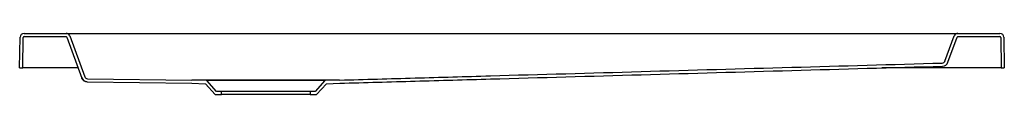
# Model space of a CAD drawing. Header units: millimetres. Extents: x 3855.08 to 3856.08, y 2423.17 to 2423.24.
import ezdxf

# ---------------------------------------------------------------- set-up
doc = ezdxf.new("R2010")
doc.units = ezdxf.units.MM
doc.layers.add('SANINDUSA', color=3, linetype='Continuous')

msp = doc.modelspace()

# ---------------------------------------------------------------- linework, layer by layer
at = {"layer": 'SANINDUSA'}
for p, q in [((3855.0843, 2423.2017), (3855.0848, 2423.2328)), ((3855.0875, 2423.2017), (3855.088, 2423.2325)), ((3855.0888, 2423.2367), (3855.1315, 2423.2367)), ((3855.089, 2423.2335), (3855.1314, 2423.2335)), ((3855.1315, 2423.2367), (3855.1451, 2423.2367)), ((3855.1323, 2423.2328), (3855.1474, 2423.1914)), ((3855.1353, 2423.2341), (3855.1504, 2423.1926)), ((3855.1451, 2423.2367), (3856.0236, 2423.2367)), ((3856.0236, 2423.2367), (3856.0372, 2423.2367)), ((3856.0241, 2423.2086), (3856.0334, 2423.2341)), ((3856.0271, 2423.2074), (3856.0364, 2423.2328)), ((3856.0372, 2423.2367), (3856.0799, 2423.2367)), ((3856.0373, 2423.2335), (3856.0797, 2423.2335)), ((3856.0807, 2423.2325), (3856.0811, 2423.2017)), ((3856.0839, 2423.2328), (3856.0843, 2423.2017)), ((3855.0843, 2423.2017), (3855.0875, 2423.2017)), ((3855.0885, 2423.2017), (3855.0875, 2423.2017)), ((3855.1437, 2423.2017), (3855.0885, 2423.2017)), ((3856.0802, 2423.2017), (3855.96, 2423.2017)), ((3856.0811, 2423.2017), (3856.0802, 2423.2017)), ((3856.0811, 2423.2017), (3856.0843, 2423.2017)), ((3855.1532, 2423.1907), (3855.2593, 2423.1893)), ((3855.153, 2423.1875), (3855.2593, 2423.1861)), ((3855.2743, 2423.1887), (3855.2593, 2423.1893)), ((3855.2593, 2423.1861), (3855.2729, 2423.1856)), ((3855.2729, 2423.1856), (3855.2829, 2423.1745)), ((3855.3943, 2423.1887), (3855.2743, 2423.1887)), ((3855.2843, 2423.1777), (3855.2743, 2423.1887)), ((3855.3943, 2423.1887), (3855.3843, 2423.1777)), ((3855.3858, 2423.1745), (3855.3958, 2423.1856)), ((3855.4093, 2423.1893), (3855.3943, 2423.1887)), ((3855.3958, 2423.1856), (3855.4095, 2423.1861)), ((3855.2829, 2423.1745), (3855.2893, 2423.1745)), ((3855.2893, 2423.1777), (3855.2843, 2423.1777)), ((3855.2893, 2423.1745), (3855.2893, 2423.1777)), ((3855.3793, 2423.1777), (3855.2893, 2423.1777)), ((3855.3793, 2423.1745), (3855.2893, 2423.1745)), ((3855.3793, 2423.1777), (3855.3793, 2423.1745)), ((3855.3843, 2423.1777), (3855.3793, 2423.1777)), ((3855.3793, 2423.1745), (3855.3858, 2423.1745))]:
    msp.add_line(p, q, dxfattribs=at)
for centre, radius, start, end in [((3855.0888, 2423.2327), 0.004, 90, 179.2), ((3855.089, 2423.2325), 0.001, 90, 179.2), ((3855.1314, 2423.2325), 0.001, 20, 90), ((3855.1315, 2423.2327), 0.004, 20, 90), ((3856.0372, 2423.2327), 0.004, 90, 160), ((3856.0373, 2423.2325), 0.001, 90, 160), ((3856.0797, 2423.2325), 0.001, 0.8, 90), ((3856.0799, 2423.2327), 0.004, 0.8, 90), ((3856.0213, 2423.2096), 0.003, 271.6259, 340), ((3856.0215, 2423.2094), 0.006, 271.6259, 340), ((3855.1531, 2423.1935), 0.006, 199.9995, 269.2154), ((3855.1532, 2423.1937), 0.003, 200, 269.242)]:
    msp.add_arc(centre, radius, start, end, dxfattribs=at)
for points, knots in [([(3855.4093, 2423.1893), (3855.4221, 2423.1896), (3855.4349, 2423.19), (3855.4604, 2423.1907), (3855.4731, 2423.1911), (3855.5114, 2423.1922), (3855.5369, 2423.1929), (3855.6134, 2423.1951), (3855.6644, 2423.1965), (3855.8174, 2423.2009), (3855.9194, 2423.2037), (3856.0214, 2423.2066)], [0, 0, 0, 0, 0.0625, 0.0625, 0.125, 0.125, 0.25, 0.25, 0.5, 0.5, 1, 1, 1, 1]), ([(3855.4095, 2423.1861), (3855.4223, 2423.1864), (3855.435, 2423.1868), (3855.4605, 2423.1875), (3855.4733, 2423.1879), (3855.5115, 2423.189), (3855.537, 2423.1897), (3855.6135, 2423.1919), (3855.6646, 2423.1933), (3855.8176, 2423.1977), (3855.9196, 2423.2005), (3856.0216, 2423.2034)], [0, 0, 0, 0, 0.0625, 0.0625, 0.125, 0.125, 0.25, 0.25, 0.5, 0.5, 1, 1, 1, 1]), ([(3855.153, 2423.1875), (3855.1524, 2423.1875), (3855.1518, 2423.1876), (3855.1509, 2423.1879), (3855.1506, 2423.188), (3855.1501, 2423.1882), (3855.1498, 2423.1884), (3855.1493, 2423.1888), (3855.1491, 2423.1889), (3855.1487, 2423.1894), (3855.1485, 2423.1896), (3855.1481, 2423.1901), (3855.1479, 2423.1903), (3855.1477, 2423.1909), (3855.1475, 2423.1911), (3855.1474, 2423.1914)], [0, 0, 0, 0, 0.25, 0.25, 0.375, 0.375, 0.5, 0.5, 0.625, 0.625, 0.75, 0.75, 0.875, 0.875, 1, 1, 1, 1]), ([(3855.4093, 2423.1893), (3855.4093, 2423.1893), (3855.4089, 2423.1893), (3855.407, 2423.1893), (3855.4055, 2423.1893), (3855.4018, 2423.1893), (3855.3994, 2423.1893), (3855.394, 2423.1893), (3855.3909, 2423.1893), (3855.3839, 2423.1893), (3855.3801, 2423.1893), (3855.3719, 2423.1893), (3855.3676, 2423.1893), (3855.3585, 2423.1893), (3855.3538, 2423.1893), (3855.3442, 2423.1893), (3855.3393, 2423.1893), (3855.3294, 2423.1893), (3855.3245, 2423.1893), (3855.3149, 2423.1893), (3855.3102, 2423.1893), (3855.3011, 2423.1893), (3855.2968, 2423.1893), (3855.2886, 2423.1893), (3855.2848, 2423.1893), (3855.2778, 2423.1893), (3855.2747, 2423.1893), (3855.2693, 2423.1893), (3855.2669, 2423.1893), (3855.2632, 2423.1893), (3855.2617, 2423.1893), (3855.2598, 2423.1893), (3855.2593, 2423.1893), (3855.2593, 2423.1893)], [0, 0, 0, 0, 0.0625, 0.0625, 0.125, 0.125, 0.1875, 0.1875, 0.25, 0.25, 0.3125, 0.3125, 0.375, 0.375, 0.4375, 0.4375, 0.5, 0.5, 0.5625, 0.5625, 0.625, 0.625, 0.6875, 0.6875, 0.75, 0.75, 0.8125, 0.8125, 0.875, 0.875, 0.9375, 0.9375, 1, 1, 1, 1])]:
    msp.add_open_spline(points, degree=3, knots=knots, dxfattribs=at)

doc.saveas('drawing.dxf')
